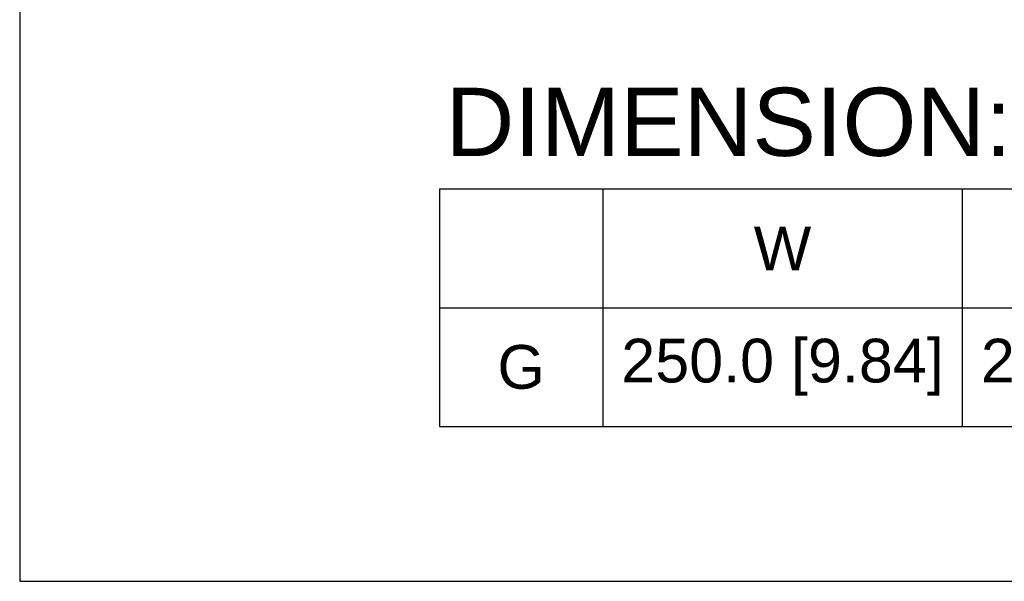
# Model space of a CAD drawing. Header units: millimetres. Extents: x 66 to 1727, y -68 to 939.
# Tile 1 of 72: x 66 to 282, y -68 to 55. Entities that reach past the tile are written whole.
import ezdxf
from ezdxf.enums import TextEntityAlignment as Align

# ---------------------------------------------------------------- set-up
doc = ezdxf.new("R2010")
doc.units = ezdxf.units.MM
doc.header["$LTSCALE"] = 65.395
doc.layers.get('0').update_dxf_attribs({"linetype": 'CONTINUOUS'})
doc.layers.add('0-ASSY-NH30-G-FA_DXF_FORMAT', color=7, linetype='CONTINUOUS')
doc.styles.add('diameter', font='micross.ttf')
doc.styles.get("Standard").update_dxf_attribs({"font": 'arial.ttf'})

# ---------------------------------------------------------------- blocks, each defined once
blk = doc.blocks.new('*T11')
at = {"color": 0, "linetype": 'ByBlock', "lineweight": -2, "transparency": 16777216}
for p, q in [((0, 0), (588.84, 0)), ((0, 0), (0, -52.23)), ((35.82, 0), (35.82, -52.23)), ((114.82, 0), (114.82, -52.23)), ((193.83, 0), (193.83, -52.23)), ((272.83, 0), (272.83, -52.23)), ((351.83, 0), (351.83, -52.23)), ((430.83, 0), (430.83, -52.23)), ((509.83, 0), (509.83, -52.23)), ((588.84, 0), (588.84, -52.23)), ((0, -26.11), (588.84, -26.11)), ((0, -52.23), (588.84, -52.23))]:
    blk.add_line(p, q, dxfattribs=at)
at = {"color": 0, "linetype": 'Continuous', "transparency": 16777216, "char_height": 9.6, "attachment_point": 5}
for s, insert, width in [('W', (75.32, -13.06), 78.8578), ('W1', (154.33, -13.06), 78.8578), ('H', (233.33, -13.06), 78.8578), ('H1', (312.33, -13.06), 78.8578), ('D', (391.33, -13.06), 78.8578), ('D1', (470.33, -13.06), 78.8578), ('S1', (549.33, -13.06), 78.8578), ('250.0 [9.84]', (75.32, -39.17), 78.8578), ('231.0 [9.09]', (154.33, -39.17), 78.8578), ('400.0 [15.75]', (233.33, -39.17), 78.8578), ('381.0 [15.00]', (312.33, -39.17), 78.8578), ('225.0 [8.86]', (391.33, -39.17), 78.8578), ('10.0 [0.39]', (470.33, -39.17), 78.8578), ('8.5 [0.33]', (549.33, -39.17), 78.8578), ('G', (17.91, -39.17), 35.6783)]:
    blk.add_mtext(s, dxfattribs=dict(at, insert=insert, width=width))

msp = doc.modelspace()

# ---------------------------------------------------------------- linework, layer by layer
msp.add_line((66.021, 938.716), (66.021, -68.499))
at = {"layer": '0-ASSY-NH30-G-FA_DXF_FORMAT', "color": 7, "linetype": 'Continuous'}
msp.add_line((66.021, -68.499), (871.298, -68.499), dxfattribs=at)

# ---------------------------------------------------------------- block references
msp.add_blockref('*T11', (158.272, 17.721))

# ---------------------------------------------------------------- texts
at = {"color": 7, "style": 'diameter'}
msp.add_text('  DIMENSION:', height=14.976, dxfattribs=at).set_placement((215.943, 24.971), align=Align.CENTER)

doc.saveas('drawing.dxf')
